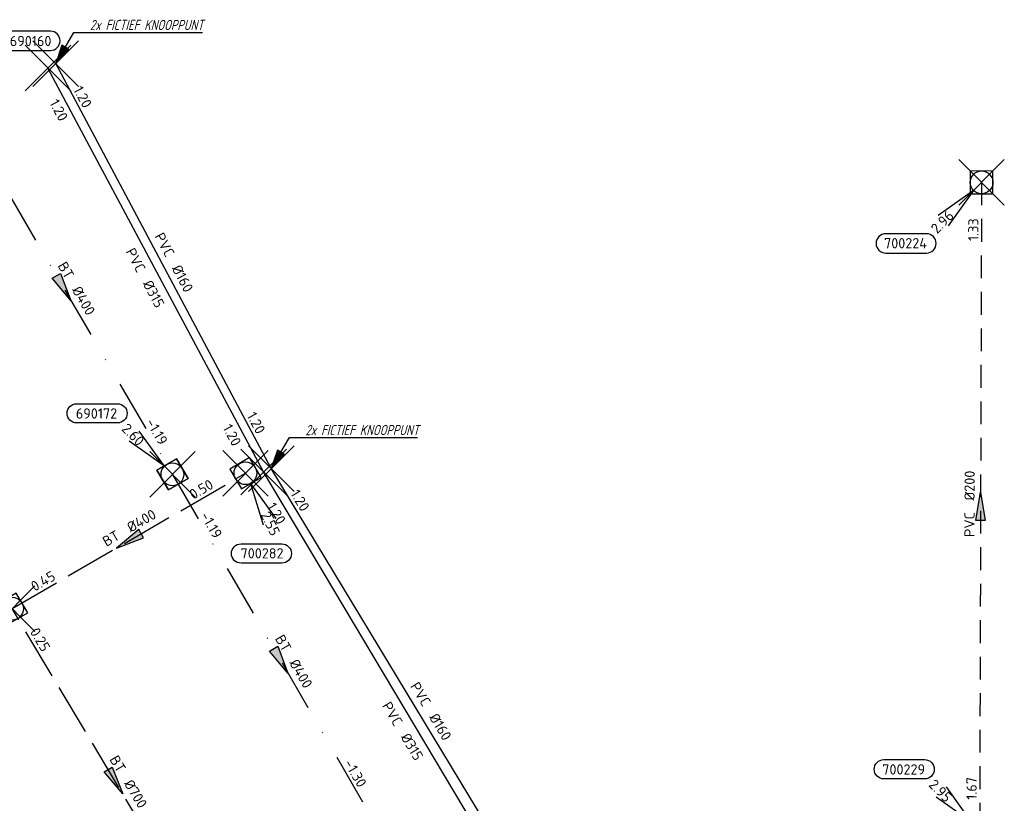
# Model space of a CAD drawing. Header units: metres. Extents: x 153343 to 157271, y 461673 to 467005.
# Tile 188 of 191: x 156702 to 156832, y 465207 to 465310. Entities that reach past the tile are written whole.
import ezdxf
from ezdxf.enums import TextEntityAlignment as Align
from ezdxf.lldxf.tags import DXFTag

# ---------------------------------------------------------------- set-up
doc = ezdxf.new("R2010")
doc.units = ezdxf.units.M
doc.header["$LTSCALE"] = 0.75
doc.header["$PDMODE"] = 3
doc.header["$PDSIZE"] = 3
for name, pattern in [('RI-HWA_BETON', [11.4, 9, -2.4]), ('RI-HWA_PVC', [6.4, 4, -2.4]), ('RI-VWA_BETON', [19, 9, -5, 0, -5])]:
    doc.linetypes.add(name, pattern=pattern)
doc.layers.get('0').update_dxf_attribs({"lineweight": 25})
doc.layers.get('defpoints').update_dxf_attribs({"lineweight": 25})
for name, color, linetype in [('B-OI-RI-AANPIJLING', 1, 'Continuous'), ('B-OI-RI-HWA_PUTNUMMER-S @ 0.75', 151, 'Continuous'), ('B-OI-RI-HWA_TRANSPORTLEIDING_BETON_400-G', 151, 'RI-HWA_BETON'), ('B-OI-RI-HWA_TRANSPORTLEIDING_BETON_700-G', 151, 'RI-HWA_BETON'), ('B-OI-RI-HWA_TRANSPORTLEIDING_PVC_200-G', 151, 'RI-HWA_PVC'), ('B-OI-RI-PERSLEIDING_TRANSPORTLEIDING_PVC_160-G', 210, 'RI-PERS'), ('B-OI-RI-PERSLEIDING_TRANSPORTLEIDING_PVC_315-G', 210, 'RI-PERS'), ('B-OI-RI-VWA_PUTNUMMER-S @ 0.75', 33, 'Continuous'), ('B-OI-RI-VWA_TRANSPORTLEIDING_BETON_400-G', 33, 'RI-VWA_BETON'), ('fictief knooppunt', 7, 'Continuous')]:
    doc.layers.add(name, color=color, linetype=linetype)
for name, color, linetype, lineweight in [('B-OI-RI-HWA_RIOOLPUT_INSPECTIEPUT-S', 151, 'Continuous', 25), ('B-OI-RI-HWA_STROOMRICHTING-S @ 0.75', 151, 'Continuous', 25), ('B-OI-RI-VWA_RIOOLPUT_INSPECTIEPUT_BETON-S', 33, 'Continuous', 25), ('B-OI-RI-VWA_STROOMRICHTING-S @ 0.75', 33, 'Continuous', 25), ('N-OI-RI-BIJZONDERDERHEDEN-T18', 134, 'Continuous', 18)]:
    doc.layers.add(name, color=color, linetype=linetype, lineweight=lineweight)
doc.layers.add('inspectieput', color=7, linetype='Continuous', plot=False)
doc.styles.add('NLCS-ISO', font='isocpeur.ttf')
doc.styles.add('NLCS-ISO-M750-T18_CURSIEF', font='NLCS-ISO.ttf', dxfattribs={"oblique": 15, "height": 1.35})
doc.styles.get("Standard").update_dxf_attribs({"font": 'txt.shx'})
tags = doc.linetypes.add('RI-PERS', pattern='A,7,-2,["P",Standard,S=1.8,R=0,X=-0.5,Y=-0.9],-2,7,-2,[102,NLCS.SHX,S=1,R=180,X=0,Y=0],-2', length=22).pattern_tags.tags
tags[6] = DXFTag(74, 10)

# ---------------------------------------------------------------- blocks, each defined once
blk = doc.blocks.new('*U2019')
at = {"ltscale": 0.1}
blk.add_hatch(color=256, dxfattribs=at).paths.add_polyline_path([(-2.5, 0), (2.5, -0.83), (2.5, 0.83)])
at = {"ltscale": 0.1, "flags": 128}
blk.add_lwpolyline([(-2.5, 0), (2.5, -0.83), (2.5, 0.83)], close=True, dxfattribs=at)
at = {"ltscale": 0.1, "style": 'NLCS-ISO'}
for tag, p in [('BOBL', (-14.34, 0)), ('MAT', (-1, 0.5))]:
    blk.add_attdef(tag, text='', height=1.8, dxfattribs=at).set_placement(p, align=Align.BOTTOM_RIGHT)
for tag, p in [('DIA', (1, 0.5)), ('BOBR', (13.39, 0))]:
    blk.add_attdef(tag, text='', height=1.8, dxfattribs=at).set_placement(p, align=Align.BOTTOM_LEFT)
at = {"layer": 'defpoints', "ltscale": 0.1, "style": 'NLCS-ISO', "flags": 1}
blk.add_attdef('JVA', text='', height=1.8, dxfattribs=at).set_placement((0, -1), align=Align.TOP_CENTER)
blk = doc.blocks.new('*U2006')
at = {"ltscale": 0.1}
blk.add_hatch(color=256, dxfattribs=at).paths.add_polyline_path([(2.5, 0), (-2.5, -0.83), (-2.5, 0.83)])
at = {"ltscale": 0.1, "flags": 128}
blk.add_lwpolyline([(2.5, 0), (-2.5, -0.83), (-2.5, 0.83)], close=True, dxfattribs=at)
at = {"ltscale": 0.1, "style": 'NLCS-ISO'}
for tag, p in [('BOBL', (-26.02, 0)), ('MAT', (-1, 0.5))]:
    blk.add_attdef(tag, text='', height=1.8, dxfattribs=at).set_placement(p, align=Align.BOTTOM_RIGHT)
for tag, p in [('DIA', (1, 0.5)), ('BOBR', (25.08, -0.01))]:
    blk.add_attdef(tag, text='', height=1.8, dxfattribs=at).set_placement(p, align=Align.BOTTOM_LEFT)
at = {"layer": 'defpoints', "ltscale": 0.1, "style": 'NLCS-ISO', "flags": 1}
blk.add_attdef('JVA', text='', height=1.8, dxfattribs=at).set_placement((0, -1), align=Align.TOP_CENTER)
blk = doc.blocks.new('*U1997')
at = {"ltscale": 0.1}
blk.add_hatch(color=256, dxfattribs=at).paths.add_polyline_path([(2.5, 0), (-2.5, -0.83), (-2.5, 0.83)])
at = {"ltscale": 0.1, "flags": 128}
blk.add_lwpolyline([(2.5, 0), (-2.5, -0.83), (-2.5, 0.83)], close=True, dxfattribs=at)
at = {"ltscale": 0.1, "style": 'NLCS-ISO'}
for tag, p in [('BOBL', (-47.48, 0)), ('MAT', (-1, 0.5))]:
    blk.add_attdef(tag, text='', height=1.8, dxfattribs=at).set_placement(p, align=Align.BOTTOM_RIGHT)
for tag, p in [('DIA', (1, 0.5)), ('BOBR', (46.53, -0.02))]:
    blk.add_attdef(tag, text='', height=1.8, dxfattribs=at).set_placement(p, align=Align.BOTTOM_LEFT)
at = {"layer": 'defpoints', "ltscale": 0.1, "style": 'NLCS-ISO', "flags": 1}
blk.add_attdef('JVA', text='', height=1.8, dxfattribs=at).set_placement((0, -1), align=Align.TOP_CENTER)
blk = doc.blocks.new('*U1980')
at = {"ltscale": 0.1, "style": 'NLCS-ISO'}
for tag, p in [('BOBL', (-30.82, -3.24)), ('MAT', (-1, -3.74))]:
    blk.add_attdef(tag, text='', height=1.8, dxfattribs=at).set_placement(p, align=Align.BOTTOM_RIGHT)
for tag, p in [('DIA', (1, -3.74)), ('BOBR', (29.87, -3.29))]:
    blk.add_attdef(tag, text='', height=1.8, dxfattribs=at).set_placement(p, align=Align.BOTTOM_LEFT)
at = {"layer": 'defpoints', "ltscale": 0.1, "style": 'NLCS-ISO', "flags": 1}
blk.add_attdef('JVA', text='', height=1.8, dxfattribs=at).set_placement((0, -1), align=Align.TOP_CENTER)
blk = doc.blocks.new('*U1981')
at = {"ltscale": 0.1, "style": 'NLCS-ISO'}
for tag, p in [('BOBL', (-41.87, -3.24)), ('MAT', (-1, -3.74))]:
    blk.add_attdef(tag, text='', height=1.8, dxfattribs=at).set_placement(p, align=Align.BOTTOM_RIGHT)
for tag, p in [('DIA', (1, -3.74)), ('BOBR', (40.92, -3.22))]:
    blk.add_attdef(tag, text='', height=1.8, dxfattribs=at).set_placement(p, align=Align.BOTTOM_LEFT)
at = {"layer": 'defpoints', "ltscale": 0.1, "style": 'NLCS-ISO', "flags": 1}
blk.add_attdef('JVA', text='', height=1.8, dxfattribs=at).set_placement((0, -1), align=Align.TOP_CENTER)
blk = doc.blocks.new('*U1956')
at = {"ltscale": 0.1, "style": 'NLCS-ISO'}
for tag, p in [('BOBL', (-30.9, 0)), ('MAT', (-1, 0.5))]:
    blk.add_attdef(tag, text='', height=1.8, dxfattribs=at).set_placement(p, align=Align.BOTTOM_RIGHT)
for tag, p in [('DIA', (1, 0.5)), ('BOBR', (29.96, -0.01))]:
    blk.add_attdef(tag, text='', height=1.8, dxfattribs=at).set_placement(p, align=Align.BOTTOM_LEFT)
at = {"layer": 'defpoints', "ltscale": 0.1, "style": 'NLCS-ISO', "flags": 1}
blk.add_attdef('JVA', text='', height=1.8, dxfattribs=at).set_placement((0, -1), align=Align.TOP_CENTER)
blk = doc.blocks.new('*U1957')
at = {"ltscale": 0.1, "style": 'NLCS-ISO'}
for tag, p in [('BOBL', (-41.28, 0)), ('MAT', (-1, 0.5))]:
    blk.add_attdef(tag, text='', height=1.8, dxfattribs=at).set_placement(p, align=Align.BOTTOM_RIGHT)
for tag, p in [('DIA', (1, 0.5)), ('BOBR', (40.33, -0.02))]:
    blk.add_attdef(tag, text='', height=1.8, dxfattribs=at).set_placement(p, align=Align.BOTTOM_LEFT)
at = {"layer": 'defpoints', "ltscale": 0.1, "style": 'NLCS-ISO', "flags": 1}
blk.add_attdef('JVA', text='', height=1.8, dxfattribs=at).set_placement((0, -1), align=Align.TOP_CENTER)
blk = doc.blocks.new('*U1945')
at = {"ltscale": 0.1}
blk.add_hatch(color=256, dxfattribs=at).paths.add_polyline_path([(2.5, 0), (-2.5, -0.83), (-2.5, 0.83)])
at = {"ltscale": 0.1, "flags": 128}
blk.add_lwpolyline([(2.5, 0), (-2.5, -0.83), (-2.5, 0.83)], close=True, dxfattribs=at)
at = {"ltscale": 0.1, "style": 'NLCS-ISO'}
for tag, p in [('BOBL', (-24.3, 0)), ('MAT', (-1, 0.5))]:
    blk.add_attdef(tag, text='', height=1.8, dxfattribs=at).set_placement(p, align=Align.BOTTOM_RIGHT)
for tag, p in [('DIA', (1, 0.5)), ('BOBR', (21.02, -0.01))]:
    blk.add_attdef(tag, text='', height=1.8, dxfattribs=at).set_placement(p, align=Align.BOTTOM_LEFT)
at = {"layer": 'defpoints', "ltscale": 0.1, "style": 'NLCS-ISO', "flags": 1}
blk.add_attdef('JVA', text='', height=1.8, dxfattribs=at).set_placement((0, -1), align=Align.TOP_CENTER)
blk = doc.blocks.new('*U1942')
at = {"ltscale": 0.1}
blk.add_hatch(color=256, dxfattribs=at).paths.add_polyline_path([(2.5, 0), (-2.5, -0.83), (-2.5, 0.83)])
at = {"ltscale": 0.1, "flags": 128}
blk.add_lwpolyline([(2.5, 0), (-2.5, -0.83), (-2.5, 0.83)], close=True, dxfattribs=at)
at = {"ltscale": 0.1, "style": 'NLCS-ISO'}
for tag, p in [('BOBL', (-28.51, 0)), ('MAT', (-1, 0.5))]:
    blk.add_attdef(tag, text='', height=1.8, dxfattribs=at).set_placement(p, align=Align.BOTTOM_RIGHT)
for tag, p in [('DIA', (1, 0.5)), ('BOBR', (27.56, -0.01))]:
    blk.add_attdef(tag, text='', height=1.8, dxfattribs=at).set_placement(p, align=Align.BOTTOM_LEFT)
at = {"layer": 'defpoints', "ltscale": 0.1, "style": 'NLCS-ISO', "flags": 1}
blk.add_attdef('JVA', text='', height=1.8, dxfattribs=at).set_placement((0, -1), align=Align.TOP_CENTER)
blk = doc.blocks.new('B-SRI-PUT_HWA-SO')
at = {"lineweight": -3, "flags": 128}
blk.add_lwpolyline([(-2, -2), (2, -2), (2, 2), (-2, 2)], close=True, dxfattribs=at)
at = {"lineweight": -3}
blk.add_circle((0, 0), 2, dxfattribs=at)
blk = doc.blocks.new('*U1069')
for q in [(3.11, -9.06), (5.35, -7.95)]:
    blk.add_line((0.89, -1.79), q)
blk.add_lwpolyline([(6.38, -15.78), (-0.78, -15.78, -1), (-0.78, -12.4), (6.38, -12.4, -1)], format="xyb", close=True)
at = {"ltscale": 0.1, "style": 'NLCS-ISO'}
blk.add_attdef('PUTHGT', text='', height=1.8, rotation=296.4454, dxfattribs=at).set_placement((3.38, -6.86), align=Align.MIDDLE_LEFT)
blk.add_attdef('PUTNR', text='', height=1.8, dxfattribs=at).set_placement((2.9, -12.26), align=Align.MIDDLE_CENTER)
blk = doc.blocks.new('*U255')
for q in [(-5.83, 7.6), (-7.6, 5.83)]:
    blk.add_line((-1.41, 1.41), q)
blk.add_lwpolyline([(-16.81, 12.39), (-9.65, 12.39, -1), (-9.65, 9.01), (-16.81, 9.01, -1)], format="xyb", close=True)
at = {"ltscale": 0.1, "style": 'NLCS-ISO'}
blk.add_attdef('PUTNR', text='', height=1.8, dxfattribs=at).set_placement((-13.33, 10.67), align=Align.MIDDLE_CENTER)
blk.add_attdef('PUTHGT', text='', height=1.8, rotation=315, dxfattribs=at).set_placement((-8.44, 8.48), align=Align.MIDDLE_LEFT)
blk = doc.blocks.new('*U241')
for q in [(-7.6, -5.83), (-5.83, -7.6)]:
    blk.add_line((-1.41, -1.41), q)
blk.add_lwpolyline([(-16.81, -12.39), (-9.65, -12.39, 1), (-9.65, -9.01), (-16.81, -9.01, 1)], format="xyb", close=True)
at = {"ltscale": 0.1, "style": 'NLCS-ISO'}
blk.add_attdef('PUTHGT', text='', height=1.8, rotation=45, dxfattribs=at).set_placement((-8.44, -8.48), align=Align.MIDDLE_LEFT)
blk.add_attdef('PUTNR', text='', height=1.8, dxfattribs=at).set_placement((-13.33, -8.87), align=Align.MIDDLE_CENTER)
blk = doc.blocks.new('*U260')
for q in [(-5.83, 7.6), (-7.6, 5.83)]:
    blk.add_line((-1.41, 1.41), q)
blk.add_lwpolyline([(-16.81, 12.39), (-9.65, 12.39, -1), (-9.65, 9.01), (-16.81, 9.01, -1)], format="xyb", close=True)
at = {"ltscale": 0.1, "style": 'NLCS-ISO'}
blk.add_attdef('PUTNR', text='', height=1.8, dxfattribs=at).set_placement((-13.33, 10.67), align=Align.MIDDLE_CENTER)
blk.add_attdef('PUTHGT', text='', height=1.8, rotation=315, dxfattribs=at).set_placement((-8.44, 8.48), align=Align.MIDDLE_LEFT)
blk = doc.blocks.new('*U43')
for q in [(5.83, 7.6), (7.6, 5.83)]:
    blk.add_line((1.41, 1.41), q)
blk.add_lwpolyline([(16.81, 12.39), (9.65, 12.39, 1), (9.65, 9.01), (16.81, 9.01, 1)], format="xyb", close=True)
at = {"ltscale": 0.1, "style": 'NLCS-ISO'}
blk.add_attdef('PUTHGT', text='', height=1.8, rotation=45, dxfattribs=at).set_placement((5.39, 5.43), align=Align.MIDDLE_LEFT)
blk.add_attdef('PUTNR', text='', height=1.8, dxfattribs=at).set_placement((13.33, 10.67), align=Align.MIDDLE_CENTER)
blk = doc.blocks.new('B-SRI-PUT_VWA-SO')
at = {"flags": 128}
blk.add_lwpolyline([(-2, 2), (2, 2), (2, -2), (-2, -2)], close=True, dxfattribs=at)
at = {"lineweight": -3, "flags": 128}
blk.add_lwpolyline([(2, -2), (2, 2), (-2, 2), (-2, -2)], close=True, dxfattribs=at)
at = {"lineweight": -3}
blk.add_circle((0, 0), 2, dxfattribs=at)

msp = doc.modelspace()

# ---------------------------------------------------------------- linework, layer by layer
at = {"layer": 'B-OI-RI-AANPIJLING', "transparency": 33554610, "flags": 128}
for points in [[(156707.05, 465304.69), (156708.75, 465306.59), (156707.87, 465307.1), (156707.05, 465304.69), (156708.02, 465307.02), (156708.17, 465306.93), (156707.05, 465304.69), (156708.46, 465306.76), (156708.61, 465306.67), (156707.05, 465304.69), (156709.44, 465308.77), (156726.38, 465308.77)], [(156735.42, 465251.41), (156737.12, 465253.31), (156736.24, 465253.82), (156735.42, 465251.41), (156736.39, 465253.74), (156736.54, 465253.65), (156735.42, 465251.41), (156736.83, 465253.48), (156736.98, 465253.39), (156735.42, 465251.41), (156737.81, 465255.49), (156754.69, 465255.49)]]:
    msp.add_lwpolyline(points, dxfattribs=at)
at = {"layer": 'B-OI-RI-HWA_TRANSPORTLEIDING_BETON_400-G', "transparency": 33554610}
msp.add_line((156701.31, 465233), (156732.03, 465250.81), dxfattribs=at)
at = {"layer": 'B-OI-RI-HWA_TRANSPORTLEIDING_BETON_700-G', "transparency": 33554610}
msp.add_line((156728.52, 465187.47), (156701.31, 465233), dxfattribs=at)
at = {"layer": 'B-OI-RI-HWA_TRANSPORTLEIDING_PVC_200-G', "transparency": 33554610}
msp.add_line((156828.91, 465289.06), (156828.66, 465203.84), dxfattribs=at)
at = {"layer": 'B-OI-RI-PERSLEIDING_TRANSPORTLEIDING_PVC_160-G', "transparency": 33554610}
for p, q in [((156735.42, 465251.41), (156707.05, 465304.69)), ((156774.75, 465186.47), (156735.42, 465251.41))]:
    msp.add_line(p, q, dxfattribs=at)
at = {"layer": 'B-OI-RI-PERSLEIDING_TRANSPORTLEIDING_PVC_315-G', "transparency": 33554610}
for p, q in [((156734.42, 465250.97), (156706.03, 465304.09)), ((156773.75, 465185), (156734.42, 465250.97))]:
    msp.add_line(p, q, dxfattribs=at)
at = {"layer": 'B-OI-RI-VWA_TRANSPORTLEIDING_BETON_400-G', "transparency": 33554610}
for p, q in [((156693.75, 465299.66), (156722.42, 465250.66)), ((156722.42, 465250.66), (156750.95, 465201.56))]:
    msp.add_line(p, q, dxfattribs=at)
at = {"layer": 'fictief knooppunt', "color": 0, "transparency": 33554610}
for p in [(156706.03, 465304.09), (156707.05, 465304.69), (156734.42, 465250.97), (156735.42, 465251.41)]:
    msp.add_point(p, dxfattribs=at)
at = {"layer": 'inspectieput', "color": 0, "transparency": 33554610}
for p in [(156828.91, 465289.06), (156722.42, 465250.66), (156732.03, 465250.81), (156701.31, 465233)]:
    msp.add_point(p, dxfattribs=at)

# ---------------------------------------------------------------- block references
at = {"layer": 'B-OI-RI-HWA_PUTNUMMER-S @ 0.75', "color": 0, "transparency": 33554610}
ref = msp.add_blockref('*U241', (156828.91, 465289.06), dxfattribs=dict(at, xscale=0.75, yscale=0.75, zscale=0.75))
ref.add_attrib('PUTNR', '700224', dxfattribs={"layer": '0', "ltscale": 0.1, "height": 1.35, "style": 'NLCS-ISO'}).set_placement((156818.91, 465281.06), align=Align.MIDDLE_CENTER)
ref.add_attrib('PUTHGT', '2.96', dxfattribs={"layer": '0', "ltscale": 0.1, "height": 1.35, "rotation": 45, "style": 'NLCS-ISO'}).set_placement((156822.58, 465282.7), align=Align.MIDDLE_LEFT)
ref = msp.add_blockref('*U1069', (156732.03, 465250.81), dxfattribs=dict(at, xscale=0.75, yscale=0.75, zscale=0.75))
ref.add_attrib('PUTNR', '700282', dxfattribs={"layer": '0', "ltscale": 0.1, "height": 1.35, "style": 'NLCS-ISO'}).set_placement((156734.21, 465240.27), align=Align.MIDDLE_CENTER)
ref.add_attrib('PUTHGT', '2.55', dxfattribs={"layer": '0', "ltscale": 0.1, "height": 1.35, "rotation": 296.4454, "style": 'NLCS-ISO'}).set_placement((156734.57, 465245.66), align=Align.MIDDLE_LEFT)
at = {"layer": 'B-OI-RI-HWA_PUTNUMMER-S @ 0.75', "color": 0, "transparency": 33554610, "xscale": 0.75, "yscale": 0.75, "zscale": 0.75}
msp.add_blockref('*U255', (156828.66, 465203.84), dxfattribs=at).add_auto_attribs({'PUTNR': '700229', 'PUTHGT': '2.95'})
at = {"layer": 'B-OI-RI-HWA_RIOOLPUT_INSPECTIEPUT-S', "transparency": 33554610}
for p, xscale, yscale, zscale, rotation in [((156828.91, 465289.06), 0.7500000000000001, 0.7500000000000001, 0.7500000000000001, 269.8319185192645), ((156732.03, 465250.81), 0.7500000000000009, 0.7500000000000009, 0.7500000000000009, 210.1031253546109), ((156701.31, 465233), 0.75, 0.75, 0.75, 30.10312535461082)]:
    msp.add_blockref('B-SRI-PUT_HWA-SO', p, dxfattribs=dict(at, xscale=xscale, yscale=yscale, zscale=zscale, rotation=rotation))
at = {"layer": 'B-OI-RI-HWA_STROOMRICHTING-S @ 0.75', "color": 0, "transparency": 33554610, "xscale": 0.75, "yscale": 0.75, "zscale": 0.75}
for name, p, rotation, values in [('*U1997', (156828.79, 465246.45), 89.83191851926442, {'MAT': 'PVC', 'DIA': '%%c200', 'BOBL': '1.67', 'BOBR': '1.33'}), ('*U2019', (156716.67, 465241.91), 30.10312535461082, {'MAT': 'BT', 'DIA': '%%c400', 'BOBL': '0.45', 'BOBR': '0.50'}), ('*U2006', (156714.92, 465210.23), 300.8637187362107, {'MAT': 'BT', 'DIA': '%%c700', 'BOBL': '0.25', 'BOBR': '0.18'})]:
    msp.add_blockref(name, p, dxfattribs=dict(at, rotation=rotation)).add_auto_attribs(values)
at = {"layer": 'B-OI-RI-VWA_PUTNUMMER-S @ 0.75', "color": 0, "transparency": 33554610, "xscale": 0.75, "yscale": 0.75, "zscale": 0.75}
for name, p, values in [('*U43', (156693.75, 465299.66), {'PUTNR': '690160', 'PUTHGT': '2.61'}), ('*U260', (156722.42, 465250.66), {'PUTNR': '690172', 'PUTHGT': '2.60'})]:
    msp.add_blockref(name, p, dxfattribs=at).add_auto_attribs(values)
at = {"layer": 'B-OI-RI-VWA_RIOOLPUT_INSPECTIEPUT_BETON-S', "transparency": 33554610, "xscale": 0.75, "yscale": 0.75, "zscale": 0.75, "rotation": 300.1591177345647}
msp.add_blockref('B-SRI-PUT_VWA-SO', (156722.42, 465250.66), dxfattribs=at)
at = {"layer": 'B-OI-RI-VWA_STROOMRICHTING-S @ 0.75', "color": 0, "transparency": 33554610, "xscale": 0.75, "yscale": 0.75, "zscale": 0.75}
for name, p, rotation, values in [('*U1956', (156721.23, 465278.05), 298.033960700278, {'MAT': 'PVC', 'DIA': '%%c160', 'BOBL': '1.20', 'BOBR': '1.20'}), ('*U1980', (156720.23, 465277.53), 298.1222889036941, {'MAT': 'PVC', 'DIA': '%%c315', 'BOBL': '1.20', 'BOBR': '1.20'}), ('*U1942', (156708.08, 465275.16), 300.3319897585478, {'MAT': 'BT', 'DIA': '%%c400', 'BOBL': '-1.07', 'BOBR': '-1.19'}), ('*U1957', (156755.08, 465218.94), 301.2006055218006, {'MAT': 'PVC', 'DIA': '%%c160', 'BOBL': '1.20', 'BOBR': '1.20'}), ('*U1981', (156754.08, 465217.98), 300.8025550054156, {'MAT': 'PVC', 'DIA': '%%c315', 'BOBL': '1.20', 'BOBR': '1.20'}), ('*U1945', (156736.68, 465226.11), 300.1591177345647, {'MAT': 'BT', 'DIA': '%%c400', 'BOBL': '-1.19', 'BOBR': '-1.30'})]:
    msp.add_blockref(name, p, dxfattribs=dict(at, rotation=rotation)).add_auto_attribs(values)

# ---------------------------------------------------------------- texts
at = {"layer": 'N-OI-RI-BIJZONDERDERHEDEN-T18', "transparency": 33554610, "style": 'NLCS-ISO-M750-T18_CURSIEF', "oblique": 15, "width": 0.8}
for p in [(156711.55, 465309.09), (156739.92, 465255.81)]:
    msp.add_text('2x FICTIEF KNOOPPUNT', height=1.35, dxfattribs=at).set_placement(p)

doc.saveas('drawing.dxf')
